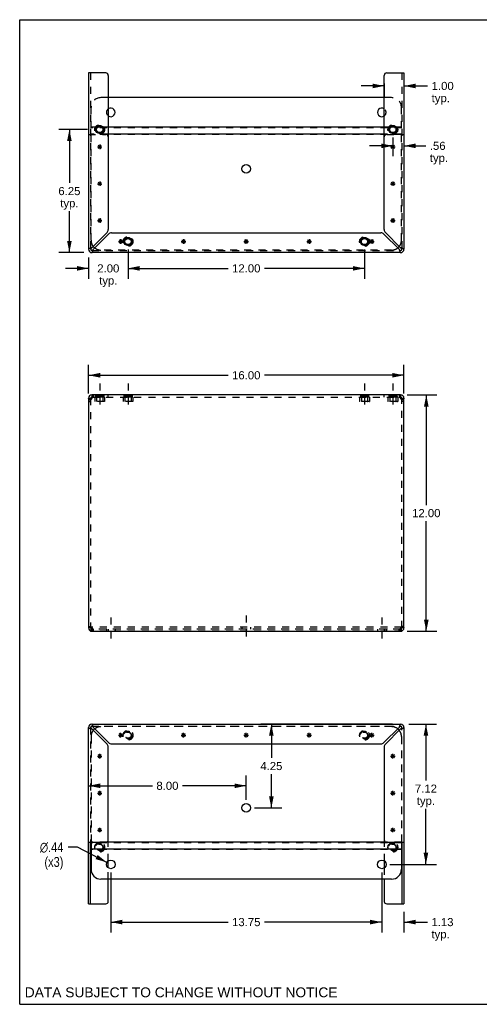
# Model space of a CAD drawing. Header units: inches. Extents: x 0 to 64.7, y 0 to 50.
# Tile 1 of 3: x 0 to 23.3, y 0 to 50. Entities that reach past the tile are written whole.
import ezdxf

# ---------------------------------------------------------------- set-up
doc = ezdxf.new("R2010")
doc.units = ezdxf.units.IN
doc.header["$LTSCALE"] = 3.558824
doc.header["$MEASUREMENT"] = 0
doc.linetypes.add('DASHED', pattern=[0.2, 0.1, -0.1])
doc.linetypes.add('HIDDEN', pattern=[0.2, 0.1, -0.1])
doc.layers.get('0').update_dxf_attribs({"linetype": 'CONTINUOUS'})
for name, color, linetype in [('02___PRT_ALL_AXES', 7, 'CONTINUOUS'), ('DEFAULT_2', 8, 'HIDDEN'), ('DIMENSIONS', 7, 'CONTINUOUS')]:
    doc.layers.add(name, color=color, linetype=linetype)
doc.styles.get("Standard").update_dxf_attribs({"font": 'arial.ttf'})
doc.styles.add('TEXTSTYLE_1', font='gdt', dxfattribs={"width": 0.8})
doc.dimstyles.new('DIMSTYLE_1', dxfattribs={"dimtxt": 0.411765, "dimasz": 0.588235, "dimexe": 0.09, "dimexo": 0.07, "dimgap": 0.035, "dimtad": 0, "dimtih": 1, "dimtoh": 1, "dimzin": 4, "dimdsep": 46, "dimtxsty": 'Standard', "dimblk": '_FILLED', "dimblk1": '_FILLED', "dimblk2": '_FILLED', "dimcen": 0.09, "dimazin": 1, "dimtfac": 1, "dimtofl": 0, "dimtmove": 0, "dimatfit": 3, "dimldrblk": '_FILLED', "dimfxl": 1, "dimtolj": 1, "dimtzin": 4, "dimarcsym": 0})
doc.dimstyles.new('DIMSTYLE_2', dxfattribs={"dimtxt": 0.5, "dimasz": 0.588235, "dimexe": 0.09, "dimexo": 0.07, "dimgap": 0.09, "dimtad": 0, "dimtih": 1, "dimtoh": 1, "dimzin": 4, "dimdsep": 46, "dimtxsty": 'Standard', "dimblk": '_FILLED', "dimblk1": '_FILLED', "dimblk2": '_FILLED', "dimcen": 0.09, "dimazin": 1, "dimtfac": 1, "dimtofl": 0, "dimtmove": 0, "dimatfit": 1, "dimldrblk": '_FILLED', "dimfxl": 1, "dimtolj": 1, "dimtzin": 4, "dimarcsym": 0})

# ---------------------------------------------------------------- blocks, each defined once
blk = doc.blocks.new('_FILLED')
at = {"color": 0, "linetype": 'ByBlock'}
blk.add_solid([(0, 0), (-1, 0.2), (-1, -0.2)], dxfattribs=at)
blk = doc.blocks.new('*D1')
at = {"layer": 'DIMENSIONS', "color": 2, "linetype": 'Continuous'}
for p, q in [((3.495, 31.014), (3.495, 32.473)), ((19.495, 31.014), (19.495, 32.473)), ((3.495, 31.944), (10.57, 31.944)), ((19.495, 31.944), (12.42, 31.944))]:
    blk.add_line(p, q, dxfattribs=at)
at = {"layer": 'DIMENSIONS', "color": 2, "linetype": 'Continuous', "xscale": 0.5882352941, "yscale": 0.5882352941, "zscale": 0.5882352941, "rotation": 180}
blk.add_blockref('_FILLED', (3.495, 31.944), dxfattribs=at)
at = {"layer": 'DIMENSIONS', "color": 2, "linetype": 'Continuous', "xscale": 0.5882352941, "yscale": 0.5882352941, "zscale": 0.5882352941}
blk.add_blockref('_FILLED', (19.495, 31.944), dxfattribs=at)
at = {"layer": 'DIMENSIONS', "color": 2, "linetype": 'Continuous', "insert": (11.495, 32.15), "char_height": 0.4118, "width": 1.43888, "attachment_point": 2, "line_spacing_factor": 0.9}
blk.add_mtext('16.00', dxfattribs=at)
blk = doc.blocks.new('*D2')
at = {"layer": 'DIMENSIONS', "color": 2, "linetype": 'Continuous'}
for p, q in [((19.664, 30.943), (21.159, 30.943)), ((20.63, 30.943), (20.63, 25.355)), ((20.63, 18.943), (20.63, 24.531)), ((19.664, 18.943), (21.159, 18.943))]:
    blk.add_line(p, q, dxfattribs=at)
at = {"layer": 'DIMENSIONS', "color": 2, "linetype": 'Continuous', "xscale": 0.5882352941, "yscale": 0.5882352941, "zscale": 0.5882352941}
for p, rotation in [((20.63, 30.943), 90), ((20.63, 18.943), 270)]:
    blk.add_blockref('_FILLED', p, dxfattribs=dict(at, rotation=rotation))
at = {"layer": 'DIMENSIONS', "color": 2, "linetype": 'Continuous', "insert": (20.63, 25.149), "char_height": 0.4118, "width": 1.43888, "attachment_point": 2, "line_spacing_factor": 0.9}
blk.add_mtext('12.00', dxfattribs=at)
blk = doc.blocks.new('*D5')
at = {"layer": 'DIMENSIONS', "color": 2, "linetype": 'Continuous'}
for p, q in [((18.917, 14.226), (12.24, 14.226)), ((12.769, 14.226), (12.769, 12.512)), ((12.769, 9.974), (12.769, 11.688)), ((11.907, 9.974), (13.299, 9.974))]:
    blk.add_line(p, q, dxfattribs=at)
at = {"layer": 'DIMENSIONS', "color": 2, "linetype": 'Continuous', "xscale": 0.5882352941, "yscale": 0.5882352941, "zscale": 0.5882352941}
for p, rotation in [((12.769, 14.226), 90), ((12.769, 9.974), 270)]:
    blk.add_blockref('_FILLED', p, dxfattribs=dict(at, rotation=rotation))
at = {"layer": 'DIMENSIONS', "color": 2, "linetype": 'Continuous', "insert": (12.769, 12.306), "char_height": 0.4118, "width": 1.11896, "attachment_point": 2, "line_spacing_factor": 0.9}
blk.add_mtext('4.25', dxfattribs=at)
blk = doc.blocks.new('*D6')
at = {"layer": 'DIMENSIONS', "color": 2, "linetype": 'Continuous'}
for p, q in [((3.495, 8.637), (3.495, 11.626)), ((11.495, 10.386), (11.495, 11.626)), ((3.495, 11.097), (6.73, 11.097)), ((11.495, 11.097), (8.26, 11.097))]:
    blk.add_line(p, q, dxfattribs=at)
at = {"layer": 'DIMENSIONS', "color": 2, "linetype": 'Continuous', "xscale": 0.5882352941, "yscale": 0.5882352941, "zscale": 0.5882352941, "rotation": 180}
blk.add_blockref('_FILLED', (3.495, 11.097), dxfattribs=at)
at = {"layer": 'DIMENSIONS', "color": 2, "linetype": 'Continuous', "xscale": 0.5882352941, "yscale": 0.5882352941, "zscale": 0.5882352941}
blk.add_blockref('_FILLED', (11.495, 11.097), dxfattribs=at)
at = {"layer": 'DIMENSIONS', "color": 2, "linetype": 'Continuous', "insert": (7.495, 11.303), "char_height": 0.4118, "width": 1.11896, "attachment_point": 2, "line_spacing_factor": 0.9}
blk.add_mtext('8.00', dxfattribs=at)
blk = doc.blocks.new('*D7')
at = {"layer": 'DIMENSIONS', "color": 2, "linetype": 'Continuous'}
for p, q in [((18.37, 6.695), (18.37, 3.646)), ((19.495, 4.691), (19.495, 3.646)), ((18.37, 4.175), (17.194, 4.175)), ((19.495, 4.175), (20.686, 4.175))]:
    blk.add_line(p, q, dxfattribs=at)
at = {"layer": 'DIMENSIONS', "color": 2, "linetype": 'Continuous', "xscale": 0.5882352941, "yscale": 0.5882352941, "zscale": 0.5882352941}
blk.add_blockref('_FILLED', (18.37, 4.175), dxfattribs=at)
at = {"layer": 'DIMENSIONS', "color": 2, "linetype": 'Continuous', "xscale": 0.5882352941, "yscale": 0.5882352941, "zscale": 0.5882352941, "rotation": 180}
blk.add_blockref('_FILLED', (19.495, 4.175), dxfattribs=at)
at = {"layer": 'DIMENSIONS', "color": 2, "linetype": 'Continuous', "insert": (20.892, 4.381), "char_height": 0.4118, "width": 1.11896, "attachment_point": 1, "line_spacing_factor": 0.9}
blk.add_mtext('1.13\\Ptyp.', dxfattribs=at)
blk = doc.blocks.new('*D8')
at = {"layer": 'DIMENSIONS', "color": 2, "linetype": 'Continuous'}
for p, q in [((4.62, 6.695), (4.62, 3.646)), ((18.37, 6.695), (18.37, 3.646)), ((4.62, 4.175), (10.57, 4.175)), ((18.37, 4.175), (12.42, 4.175))]:
    blk.add_line(p, q, dxfattribs=at)
at = {"layer": 'DIMENSIONS', "color": 2, "linetype": 'Continuous', "xscale": 0.5882352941, "yscale": 0.5882352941, "zscale": 0.5882352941, "rotation": 180}
blk.add_blockref('_FILLED', (4.62, 4.175), dxfattribs=at)
at = {"layer": 'DIMENSIONS', "color": 2, "linetype": 'Continuous', "xscale": 0.5882352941, "yscale": 0.5882352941, "zscale": 0.5882352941}
blk.add_blockref('_FILLED', (18.37, 4.175), dxfattribs=at)
at = {"layer": 'DIMENSIONS', "color": 2, "linetype": 'Continuous', "insert": (11.495, 4.381), "char_height": 0.4118, "width": 1.43888, "attachment_point": 2, "line_spacing_factor": 0.9}
blk.add_mtext('13.75', dxfattribs=at)
blk = doc.blocks.new('*D9')
at = {"layer": 'DIMENSIONS', "color": 2, "linetype": 'Continuous'}
for p, q in [((19.74, 14.226), (21.141, 14.226)), ((20.611, 14.226), (20.611, 11.364)), ((20.611, 7.107), (20.611, 9.923)), ((18.782, 7.107), (21.141, 7.107))]:
    blk.add_line(p, q, dxfattribs=at)
at = {"layer": 'DIMENSIONS', "color": 2, "linetype": 'Continuous', "xscale": 0.5882352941, "yscale": 0.5882352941, "zscale": 0.5882352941}
for p, rotation in [((20.611, 14.226), 90), ((20.611, 7.107), 270)]:
    blk.add_blockref('_FILLED', p, dxfattribs=dict(at, rotation=rotation))
at = {"layer": 'DIMENSIONS', "color": 2, "linetype": 'Continuous', "insert": (20.611, 11.158), "char_height": 0.4118, "width": 1.11896, "attachment_point": 2, "line_spacing_factor": 0.9}
blk.add_mtext('7.12\\Ptyp.', dxfattribs=at)
blk = doc.blocks.new('*D10')
at = {"layer": 'DIMENSIONS', "color": 2, "linetype": 'Continuous'}
for p, q in [((2.93, 7.98), (2.467, 7.98)), ((4.426, 7.207), (2.93, 7.98))]:
    blk.add_line(p, q, dxfattribs=at)
at = {"layer": 'DIMENSIONS', "color": 2, "linetype": 'Continuous', "xscale": 0.5882352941, "yscale": 0.5882352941, "zscale": 0.5882352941, "rotation": 332.6934381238}
blk.add_blockref('_FILLED', (4.426, 7.207), dxfattribs=at)
at = {"layer": 'DIMENSIONS', "color": 2, "linetype": 'Continuous', "insert": (2.217, 8.23), "char_height": 0.5, "width": 1.63693, "attachment_point": 3, "line_spacing_factor": 0.9, "style": 'TEXTSTYLE_1'}
blk.add_mtext('{\\fgdt;n}\\fArial;.44\\P(x3)', dxfattribs=at)
blk = doc.blocks.new('*D11')
at = {"layer": 'DIMENSIONS', "color": 2, "linetype": 'Continuous'}
for p, q in [((3.439, 44.423), (1.992, 44.423)), ((2.521, 44.423), (2.521, 41.71)), ((2.521, 38.173), (2.521, 40.269)), ((3.25, 38.173), (1.992, 38.173))]:
    blk.add_line(p, q, dxfattribs=at)
at = {"layer": 'DIMENSIONS', "color": 2, "linetype": 'Continuous', "xscale": 0.5882352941, "yscale": 0.5882352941, "zscale": 0.5882352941}
for p, rotation in [((2.521, 44.423), 90), ((2.521, 38.173), 270)]:
    blk.add_blockref('_FILLED', p, dxfattribs=dict(at, rotation=rotation))
at = {"layer": 'DIMENSIONS', "color": 2, "linetype": 'Continuous', "insert": (2.521, 41.504), "char_height": 0.4118, "width": 1.11896, "attachment_point": 2, "line_spacing_factor": 0.9}
blk.add_mtext('6.25\\Ptyp.', dxfattribs=at)
blk = doc.blocks.new('*D12')
at = {"layer": 'DIMENSIONS', "color": 2, "linetype": 'Continuous'}
for p, q in [((5.495, 38.324), (5.495, 36.843)), ((3.495, 37.928), (3.495, 36.843)), ((3.495, 37.372), (2.319, 37.372)), ((5.495, 37.372), (6.672, 37.372))]:
    blk.add_line(p, q, dxfattribs=at)
at = {"layer": 'DIMENSIONS', "color": 2, "linetype": 'Continuous', "xscale": 0.5882352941, "yscale": 0.5882352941, "zscale": 0.5882352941}
blk.add_blockref('_FILLED', (3.495, 37.372), dxfattribs=at)
at = {"layer": 'DIMENSIONS', "color": 2, "linetype": 'Continuous', "xscale": 0.5882352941, "yscale": 0.5882352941, "zscale": 0.5882352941, "rotation": 180}
blk.add_blockref('_FILLED', (5.495, 37.372), dxfattribs=at)
at = {"layer": 'DIMENSIONS', "color": 2, "linetype": 'Continuous', "insert": (4.495, 37.578), "char_height": 0.4118, "width": 1.11896, "attachment_point": 2, "line_spacing_factor": 0.9}
blk.add_mtext('2.00\\Ptyp.', dxfattribs=at)
blk = doc.blocks.new('*D13')
at = {"layer": 'DIMENSIONS', "color": 2, "linetype": 'Continuous'}
for p, q in [((5.495, 38.324), (5.495, 36.843)), ((17.495, 38.324), (17.495, 36.843)), ((5.495, 37.372), (10.57, 37.372)), ((17.495, 37.372), (12.42, 37.372))]:
    blk.add_line(p, q, dxfattribs=at)
at = {"layer": 'DIMENSIONS', "color": 2, "linetype": 'Continuous', "xscale": 0.5882352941, "yscale": 0.5882352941, "zscale": 0.5882352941, "rotation": 180}
blk.add_blockref('_FILLED', (5.495, 37.372), dxfattribs=at)
at = {"layer": 'DIMENSIONS', "color": 2, "linetype": 'Continuous', "xscale": 0.5882352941, "yscale": 0.5882352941, "zscale": 0.5882352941}
blk.add_blockref('_FILLED', (17.495, 37.372), dxfattribs=at)
at = {"layer": 'DIMENSIONS', "color": 2, "linetype": 'Continuous', "insert": (11.495, 37.578), "char_height": 0.4118, "width": 1.43888, "attachment_point": 2, "line_spacing_factor": 0.9}
blk.add_mtext('12.00', dxfattribs=at)
blk = doc.blocks.new('*D14')
at = {"layer": 'DIMENSIONS', "color": 2, "linetype": 'Continuous'}
for p, q in [((19.495, 46.885), (19.495, 43.064)), ((18.933, 44.012), (18.933, 43.064)), ((18.933, 43.594), (17.756, 43.594)), ((19.495, 43.594), (20.605, 43.594))]:
    blk.add_line(p, q, dxfattribs=at)
at = {"layer": 'DIMENSIONS', "color": 2, "linetype": 'Continuous', "xscale": 0.5882352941, "yscale": 0.5882352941, "zscale": 0.5882352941}
blk.add_blockref('_FILLED', (18.933, 43.594), dxfattribs=at)
at = {"layer": 'DIMENSIONS', "color": 2, "linetype": 'Continuous', "xscale": 0.5882352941, "yscale": 0.5882352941, "zscale": 0.5882352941, "rotation": 180}
blk.add_blockref('_FILLED', (19.495, 43.594), dxfattribs=at)
at = {"layer": 'DIMENSIONS', "color": 2, "linetype": 'Continuous', "insert": (20.811, 43.8), "char_height": 0.4118, "width": 0.92609, "attachment_point": 1, "line_spacing_factor": 0.9}
blk.add_mtext('.56\\Ptyp.', dxfattribs=at)
blk = doc.blocks.new('*D15')
at = {"layer": 'DIMENSIONS', "color": 2, "linetype": 'Continuous'}
for p, q in [((18.495, 46.635), (17.319, 46.635)), ((18.495, 46.76), (18.495, 46.106)), ((19.495, 46.885), (19.495, 46.106)), ((19.495, 46.635), (20.696, 46.635))]:
    blk.add_line(p, q, dxfattribs=at)
at = {"layer": 'DIMENSIONS', "color": 2, "linetype": 'Continuous', "xscale": 0.5882352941, "yscale": 0.5882352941, "zscale": 0.5882352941}
blk.add_blockref('_FILLED', (18.495, 46.635), dxfattribs=at)
at = {"layer": 'DIMENSIONS', "color": 2, "linetype": 'Continuous', "xscale": 0.5882352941, "yscale": 0.5882352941, "zscale": 0.5882352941, "rotation": 180}
blk.add_blockref('_FILLED', (19.495, 46.635), dxfattribs=at)
at = {"layer": 'DIMENSIONS', "color": 2, "linetype": 'Continuous', "insert": (20.902, 46.841), "char_height": 0.4118, "width": 1.11896, "attachment_point": 1, "line_spacing_factor": 0.9}
blk.add_mtext('1.00\\Ptyp.', dxfattribs=at)

msp = doc.modelspace()

# ---------------------------------------------------------------- linework, layer by layer
at = {"color": 7, "linetype": 'Continuous'}
for p, q in [((0, 0), (0, 50)), ((0, 50), (64.706, 50)), ((3.59, 38.34), (3.599, 38.34)), ((3.662, 38.277), (3.662, 38.269)), ((19.329, 38.269), (19.329, 38.277)), ((19.391, 38.34), (19.4, 38.34)), ((3.495, 30.777), (3.599, 30.777)), ((3.662, 30.943), (3.662, 30.839)), ((3.68, 30.839), (3.662, 30.839)), ((19.329, 30.839), (19.31, 30.839)), ((19.329, 30.943), (19.329, 30.839)), ((19.389, 30.749), (19.387, 30.739)), ((19.391, 30.777), (19.495, 30.777)), ((3.599, 19.11), (3.495, 19.11)), ((3.601, 19.137), (3.603, 19.147)), ((3.62, 19.063), (3.62, 19.136)), ((3.662, 18.943), (3.662, 19.047)), ((3.662, 19.047), (3.68, 19.047)), ((19.31, 19.047), (19.329, 19.047)), ((19.329, 18.943), (19.329, 19.047)), ((19.37, 19.063), (19.37, 19.136)), ((19.495, 19.11), (19.391, 19.11)), ((3.599, 14.059), (3.59, 14.059)), ((3.662, 14.13), (3.662, 14.122)), ((19.329, 14.122), (19.329, 14.13)), ((19.4, 14.059), (19.391, 14.059)), ((3.599, 5.102), (3.599, 8.226)), ((3.62, 8.226), (3.62, 6.857)), ((18.573, 8.235), (4.417, 8.235)), ((19.37, 8.226), (19.37, 6.857)), ((19.391, 8.226), (19.391, 5.102)), ((19.37, 7.886), (3.62, 7.886)), ((4.495, 6.928), (4.495, 7.286)), ((18.495, 7.286), (18.495, 6.928)), ((18.87, 6.357), (4.12, 6.357)), ((4.495, 5.227), (4.495, 6.357)), ((18.495, 6.357), (18.495, 5.227)), ((3.495, 5.102), (4.37, 5.102)), ((18.62, 5.102), (19.495, 5.102)), ((0, 0), (64.706, 0))]:
    msp.add_line(p, q, dxfattribs=at)
at = {"color": 3, "linetype": 'Continuous'}
for p, q in [((3.495, 47.297), (3.495, 38.34)), ((4.37, 47.297), (3.495, 47.297)), ((4.495, 47.172), (4.495, 39.341)), ((18.495, 39.341), (18.495, 47.172)), ((18.62, 47.297), (19.495, 47.297)), ((19.495, 47.297), (19.495, 38.34)), ((18.495, 46.042), (4.495, 46.042)), ((4.162, 44.54), (3.954, 44.54)), ((18.495, 44.54), (4.495, 44.54)), ((19.037, 44.54), (18.829, 44.54)), ((18.495, 44.191), (4.495, 44.191)), ((4.431, 39.185), (3.662, 38.416)), ((3.738, 38.34), (4.507, 39.109)), ((4.662, 39.173), (18.328, 39.173)), ((18.483, 39.109), (19.252, 38.34)), ((19.329, 38.416), (18.56, 39.185)), ((3.586, 38.393), (3.564, 38.386)), ((19.329, 38.173), (3.662, 38.173)), ((19.275, 38.264), (19.283, 38.242)), ((3.495, 30.777), (3.495, 19.11)), ((19.329, 30.943), (3.662, 30.943)), ((3.662, 30.777), (3.669, 30.803)), ((3.692, 30.874), (3.7, 30.894)), ((19.291, 30.894), (19.298, 30.874)), ((19.321, 30.803), (19.329, 30.777)), ((19.495, 19.11), (19.495, 30.777)), ((3.669, 19.084), (3.662, 19.11)), ((3.7, 18.992), (3.692, 19.012)), ((19.298, 19.012), (19.291, 18.992)), ((19.329, 19.11), (19.321, 19.084)), ((3.662, 18.943), (19.329, 18.943)), ((3.495, 5.102), (3.495, 14.059)), ((3.662, 14.226), (19.329, 14.226)), ((3.715, 14.135), (3.707, 14.157)), ((4.507, 13.29), (3.738, 14.059)), ((19.252, 14.059), (18.483, 13.29)), ((19.404, 14.006), (19.427, 14.013)), ((19.495, 14.059), (19.495, 5.102)), ((3.662, 13.983), (4.431, 13.214)), ((18.56, 13.214), (19.329, 13.983)), ((4.495, 8.351), (4.495, 13.058)), ((4.662, 13.226), (18.328, 13.226)), ((18.495, 13.058), (18.495, 8.351)), ((3.495, 8.226), (4.37, 8.226)), ((18.62, 8.226), (19.495, 8.226))]:
    msp.add_line(p, q, dxfattribs=at)
at = {"color": 2, "linetype": 'DASHED'}
for p, q in [((4.058, 31.531), (4.058, 30.251)), ((5.495, 31.531), (5.495, 30.251)), ((17.495, 31.531), (17.495, 30.251)), ((18.933, 31.531), (18.933, 30.251)), ((4.62, 19.638), (4.62, 18.358)), ((11.495, 19.739), (11.495, 18.459)), ((18.37, 19.638), (18.37, 18.358))]:
    msp.add_line(p, q, dxfattribs=at)
at = {"color": 40, "linetype": 'Continuous'}
for p, q in [((5.005, 13.663), (5.235, 13.663)), ((5.039, 13.582), (5.201, 13.744)), ((5.201, 13.582), (5.039, 13.744)), ((5.12, 13.548), (5.12, 13.778)), ((8.193, 13.663), (8.423, 13.663)), ((8.226, 13.582), (8.389, 13.744)), ((8.389, 13.582), (8.226, 13.744)), ((8.308, 13.548), (8.308, 13.778)), ((11.38, 13.663), (11.61, 13.663)), ((11.414, 13.582), (11.576, 13.744)), ((11.576, 13.582), (11.414, 13.744)), ((11.495, 13.548), (11.495, 13.778)), ((14.568, 13.663), (14.798, 13.663)), ((14.601, 13.582), (14.764, 13.744)), ((14.764, 13.582), (14.601, 13.744)), ((14.683, 13.548), (14.683, 13.778)), ((17.755, 13.663), (17.985, 13.663)), ((17.789, 13.582), (17.951, 13.744)), ((17.789, 13.744), (17.951, 13.582)), ((17.87, 13.548), (17.87, 13.778)), ((3.943, 12.601), (4.173, 12.601)), ((3.976, 12.519), (4.139, 12.682)), ((4.139, 12.519), (3.976, 12.682)), ((4.058, 12.486), (4.058, 12.716)), ((18.818, 12.601), (19.048, 12.601)), ((18.851, 12.519), (19.014, 12.682)), ((18.851, 12.682), (19.014, 12.519)), ((18.933, 12.486), (18.933, 12.716)), ((3.943, 10.726), (4.173, 10.726)), ((3.976, 10.644), (4.139, 10.807)), ((4.139, 10.644), (3.976, 10.807)), ((4.058, 10.611), (4.058, 10.841)), ((18.818, 10.726), (19.048, 10.726)), ((18.851, 10.644), (19.014, 10.807)), ((18.851, 10.807), (19.014, 10.644)), ((18.933, 10.611), (18.933, 10.841)), ((3.943, 8.851), (4.173, 8.851)), ((4.139, 8.769), (3.976, 8.932)), ((3.976, 8.769), (4.139, 8.932)), ((4.058, 8.736), (4.058, 8.966)), ((18.818, 8.851), (19.048, 8.851)), ((18.851, 8.932), (19.014, 8.769)), ((18.851, 8.769), (19.014, 8.932)), ((18.933, 8.736), (18.933, 8.966))]:
    msp.add_line(p, q, dxfattribs=at)
at = {"color": 3, "linetype": 'Continuous'}
for points in [[(3.564, 38.386), (3.544, 38.378), (3.527, 38.37), (3.513, 38.363), (3.503, 38.355), (3.497, 38.348), (3.495, 38.34)], [(3.662, 38.416), (3.636, 38.409), (3.61, 38.401), (3.586, 38.393)], [(3.662, 38.173), (3.669, 38.176), (3.677, 38.182), (3.684, 38.192), (3.692, 38.205), (3.7, 38.222), (3.707, 38.242)], [(3.707, 38.242), (3.715, 38.264), (3.723, 38.289), (3.73, 38.314), (3.738, 38.34)], [(19.252, 38.34), (19.26, 38.314), (19.268, 38.289), (19.275, 38.264)], [(19.283, 38.242), (19.291, 38.222), (19.298, 38.205), (19.306, 38.192), (19.313, 38.182), (19.321, 38.176), (19.329, 38.173)], [(19.427, 38.386), (19.404, 38.393), (19.38, 38.401), (19.355, 38.409), (19.329, 38.416)], [(19.495, 38.34), (19.493, 38.348), (19.487, 38.355), (19.477, 38.363), (19.463, 38.37), (19.446, 38.378), (19.427, 38.386)], [(3.544, 30.694), (3.53, 30.708), (3.517, 30.722), (3.508, 30.735), (3.501, 30.749), (3.497, 30.763), (3.495, 30.777)], [(3.662, 30.777), (3.64, 30.763), (3.619, 30.749), (3.598, 30.735), (3.578, 30.722), (3.56, 30.708), (3.544, 30.694)], [(3.669, 30.803), (3.677, 30.828), (3.684, 30.852), (3.692, 30.874)], [(3.7, 30.894), (3.707, 30.911), (3.715, 30.925), (3.723, 30.935), (3.73, 30.941), (3.738, 30.943)], [(19.252, 30.943), (19.26, 30.941), (19.268, 30.935), (19.275, 30.925), (19.283, 30.911), (19.291, 30.894)], [(19.298, 30.874), (19.306, 30.852), (19.313, 30.828), (19.321, 30.803)], [(19.446, 30.694), (19.43, 30.708), (19.412, 30.722), (19.392, 30.735), (19.372, 30.749), (19.35, 30.763), (19.329, 30.777)], [(19.495, 30.777), (19.494, 30.763), (19.489, 30.749), (19.482, 30.735), (19.473, 30.722), (19.461, 30.708), (19.446, 30.694)], [(3.495, 19.11), (3.497, 19.123), (3.501, 19.137), (3.508, 19.151), (3.517, 19.164), (3.53, 19.178), (3.544, 19.192)], [(3.544, 19.192), (3.56, 19.178), (3.578, 19.164), (3.598, 19.151), (3.619, 19.137), (3.64, 19.123), (3.662, 19.11)], [(3.692, 19.012), (3.684, 19.034), (3.677, 19.058), (3.669, 19.084)], [(19.321, 19.084), (19.313, 19.058), (19.306, 19.034), (19.298, 19.012)], [(19.329, 19.11), (19.35, 19.123), (19.372, 19.137), (19.392, 19.151), (19.412, 19.164), (19.43, 19.178), (19.446, 19.192)], [(19.446, 19.192), (19.461, 19.178), (19.473, 19.164), (19.482, 19.151), (19.489, 19.137), (19.494, 19.123), (19.495, 19.11)], [(3.738, 18.943), (3.73, 18.945), (3.723, 18.951), (3.715, 18.961), (3.707, 18.975), (3.7, 18.992)], [(19.291, 18.992), (19.283, 18.975), (19.275, 18.961), (19.268, 18.951), (19.26, 18.945), (19.252, 18.943)], [(3.495, 14.059), (3.497, 14.051), (3.503, 14.044), (3.513, 14.036), (3.527, 14.029), (3.544, 14.021), (3.564, 14.013)], [(3.564, 14.013), (3.586, 14.006), (3.61, 13.998), (3.636, 13.99), (3.662, 13.983)], [(3.707, 14.157), (3.7, 14.177), (3.692, 14.194), (3.684, 14.207), (3.677, 14.217), (3.669, 14.223), (3.662, 14.226)], [(3.738, 14.059), (3.73, 14.085), (3.723, 14.11), (3.715, 14.135)], [(19.283, 14.157), (19.275, 14.135), (19.268, 14.11), (19.26, 14.085), (19.252, 14.059)], [(19.329, 14.226), (19.321, 14.223), (19.313, 14.217), (19.306, 14.207), (19.298, 14.194), (19.291, 14.177), (19.283, 14.157)], [(19.329, 13.983), (19.355, 13.99), (19.38, 13.998), (19.404, 14.006)], [(19.427, 14.013), (19.446, 14.021), (19.463, 14.029), (19.477, 14.036), (19.487, 14.044), (19.493, 14.051), (19.495, 14.059)]]:
    msp.add_lwpolyline(points, dxfattribs=at)
at = {"color": 7, "linetype": 'Continuous'}
for points in [[(3.662, 38.416), (3.652, 38.409), (3.642, 38.401), (3.633, 38.393), (3.625, 38.386), (3.617, 38.378), (3.611, 38.37), (3.606, 38.363), (3.602, 38.355), (3.6, 38.348), (3.599, 38.34)], [(3.662, 38.277), (3.669, 38.278), (3.677, 38.281), (3.684, 38.284), (3.692, 38.289)], [(3.692, 38.289), (3.7, 38.296), (3.707, 38.303), (3.715, 38.312), (3.723, 38.321), (3.73, 38.33), (3.738, 38.34)], [(19.252, 38.34), (19.26, 38.33), (19.268, 38.321), (19.275, 38.312), (19.283, 38.303), (19.291, 38.296), (19.298, 38.289), (19.306, 38.284), (19.313, 38.281), (19.321, 38.278), (19.329, 38.277)], [(19.379, 38.37), (19.373, 38.378), (19.365, 38.386), (19.357, 38.393), (19.348, 38.401), (19.338, 38.409), (19.329, 38.416)], [(19.391, 38.34), (19.39, 38.348), (19.388, 38.355), (19.384, 38.363), (19.379, 38.37)], [(3.603, 30.739), (3.601, 30.749), (3.6, 30.763), (3.599, 30.777)], [(19.391, 30.777), (19.391, 30.763), (19.389, 30.749)], [(3.599, 19.11), (3.6, 19.123), (3.601, 19.137)], [(19.387, 19.147), (19.389, 19.137), (19.391, 19.123), (19.391, 19.11)], [(3.599, 14.059), (3.6, 14.051), (3.602, 14.044), (3.606, 14.036), (3.611, 14.029)], [(3.611, 14.029), (3.617, 14.021), (3.625, 14.013), (3.633, 14.006), (3.642, 13.998), (3.652, 13.99), (3.662, 13.983)], [(3.738, 14.059), (3.73, 14.069), (3.723, 14.078), (3.715, 14.087), (3.707, 14.096), (3.7, 14.103), (3.692, 14.11), (3.684, 14.115), (3.677, 14.118), (3.669, 14.121), (3.662, 14.122)], [(19.298, 14.11), (19.291, 14.103), (19.283, 14.096), (19.275, 14.087), (19.268, 14.078), (19.26, 14.069), (19.252, 14.059)], [(19.329, 14.122), (19.321, 14.121), (19.313, 14.118), (19.306, 14.115), (19.298, 14.11)], [(19.329, 13.983), (19.338, 13.99), (19.348, 13.998), (19.357, 14.006), (19.365, 14.013), (19.373, 14.021), (19.379, 14.029), (19.384, 14.036), (19.388, 14.044), (19.39, 14.051), (19.391, 14.059)]]:
    msp.add_lwpolyline(points, dxfattribs=at)
at = {"color": 3, "linetype": 'Continuous'}
for centre, radius in [((4.058, 44.423), 0.206), ((18.933, 44.423), 0.206), ((11.495, 42.425), 0.219), ((5.495, 38.736), 0.206), ((17.495, 38.736), 0.206)]:
    msp.add_circle(centre, radius, dxfattribs=at)
at = {"color": 7, "linetype": 'Continuous'}
for centre, radius in [((4.058, 44.423), 0.166), ((4.058, 44.423), 0.156), ((18.933, 44.423), 0.166), ((18.933, 44.423), 0.156), ((5.495, 38.736), 0.166), ((5.495, 38.736), 0.156), ((17.495, 38.736), 0.166), ((17.495, 38.736), 0.156), ((11.495, 9.974), 0.219), ((4.62, 7.107), 0.219), ((18.37, 7.107), 0.219)]:
    msp.add_circle(centre, radius, dxfattribs=at)
at = {"color": 3, "linetype": 'Continuous'}
for centre, radius, start, end in [((4.37, 47.172), 0.125, 0, 90), ((18.62, 47.172), 0.125, 90, 180), ((4.62, 45.292), 0.219, 235.0785, 124.9215), ((18.37, 45.292), 0.219, 55.0785, 304.9215), ((4.275, 39.341), 0.22, 315, 360), ((4.662, 38.953), 0.22, 90, 135), ((18.328, 38.953), 0.22, 45, 90), ((18.715, 39.341), 0.22, 180, 225), ((3.662, 38.34), 0.167, 180, 270), ((4.12, 38.8), 0.5, 218.9378, 231.304), ((18.87, 38.8), 0.5, 308.696, 321.0622), ((19.329, 38.34), 0.167, 270, 360), ((3.662, 30.777), 0.167, 90, 180), ((19.329, 30.777), 0.167, 0, 90), ((3.662, 19.11), 0.167, 180, 270), ((19.329, 19.11), 0.167, 270, 360), ((3.662, 14.059), 0.167, 90, 180), ((19.329, 14.059), 0.167, 0, 90), ((4.275, 13.058), 0.22, 0, 45), ((4.662, 13.446), 0.22, 225, 270), ((18.328, 13.446), 0.22, 270, 315), ((18.715, 13.058), 0.22, 135, 180), ((4.37, 8.351), 0.125, 270, 360), ((18.62, 8.351), 0.125, 180, 270)]:
    msp.add_arc(centre, radius, start, end, dxfattribs=at)
at = {"color": 7, "linetype": 'Continuous'}
for centre, radius, start, end in [((3.662, 38.34), 0.0625, 180, 270), ((19.329, 38.34), 0.0625, 270, 360), ((3.662, 30.777), 0.0625, 90, 180), ((19.329, 30.777), 0.0625, 0, 90), ((3.662, 19.11), 0.0625, 180, 270), ((19.329, 19.11), 0.0625, 270, 360), ((3.662, 14.059), 0.0625, 90, 180), ((19.329, 14.059), 0.0625, 0, 90), ((4.12, 13.599), 0.5, 128.696, 141.0622), ((18.87, 13.599), 0.5, 38.9378, 51.304), ((4.12, 6.857), 0.5, 180, 270), ((18.87, 6.857), 0.5, 270, 360), ((4.37, 5.227), 0.125, 270, 360), ((18.62, 5.227), 0.125, 180, 270)]:
    msp.add_arc(centre, radius, start, end, dxfattribs=at)
at = {"layer": '02___PRT_ALL_AXES', "color": 8, "linetype": 'HIDDEN'}
for p, q in [((3.808, 30.839), (3.808, 30.619)), ((4.308, 30.839), (3.808, 30.839)), ((3.852, 30.893), (3.852, 30.839)), ((4.264, 30.893), (3.852, 30.893)), ((4.264, 30.893), (4.264, 30.839)), ((4.308, 30.839), (4.308, 30.619)), ((5.245, 30.839), (5.245, 30.619)), ((5.745, 30.839), (5.245, 30.839)), ((5.289, 30.893), (5.289, 30.839)), ((5.701, 30.893), (5.289, 30.893)), ((5.701, 30.893), (5.701, 30.839)), ((5.745, 30.839), (5.745, 30.619)), ((17.245, 30.839), (17.245, 30.619)), ((17.745, 30.839), (17.245, 30.839)), ((17.289, 30.893), (17.289, 30.839)), ((17.701, 30.893), (17.289, 30.893)), ((17.701, 30.893), (17.701, 30.839)), ((17.745, 30.839), (17.745, 30.619)), ((19.183, 30.839), (18.683, 30.839)), ((18.683, 30.839), (18.683, 30.619)), ((19.139, 30.893), (18.727, 30.893)), ((18.727, 30.893), (18.727, 30.839)), ((19.139, 30.893), (19.139, 30.839)), ((19.183, 30.839), (19.183, 30.619))]:
    msp.add_line(p, q, dxfattribs=at)
for centre, radius in [((4.058, 44.423), 0.25), ((4.058, 44.423), 0.206), ((18.933, 44.423), 0.25), ((18.933, 44.423), 0.206), ((5.495, 38.736), 0.25), ((5.495, 38.736), 0.206), ((17.495, 38.736), 0.25), ((17.495, 38.736), 0.206), ((5.495, 13.663), 0.206), ((17.495, 13.663), 0.206), ((4.058, 7.976), 0.206), ((18.933, 7.976), 0.206)]:
    msp.add_circle(centre, radius, dxfattribs=at)
at = {"layer": 'DEFAULT_2', "color": 8, "linetype": 'HIDDEN'}
for p, q in [((3.599, 47.297), (3.599, 38.34)), ((19.391, 47.297), (19.391, 38.34)), ((4.495, 46.042), (4.12, 46.042)), ((18.87, 46.042), (18.495, 46.042)), ((3.62, 38.8), (3.62, 45.542)), ((19.37, 38.8), (19.37, 45.542)), ((3.954, 44.54), (3.62, 44.54)), ((19.37, 44.513), (3.62, 44.513)), ((4.495, 44.54), (4.162, 44.54)), ((18.829, 44.54), (18.495, 44.54)), ((19.37, 44.54), (19.037, 44.54)), ((3.495, 44.173), (4.37, 44.173)), ((4.495, 44.191), (3.62, 44.191)), ((19.37, 44.164), (3.62, 44.164)), ((19.37, 44.191), (18.495, 44.191)), ((18.62, 44.173), (19.495, 44.173)), ((3.943, 43.548), (4.173, 43.548)), ((3.976, 43.467), (4.139, 43.63)), ((4.139, 43.467), (3.976, 43.63)), ((4.058, 43.663), (4.058, 43.433)), ((18.818, 43.548), (19.048, 43.548)), ((18.851, 43.467), (19.014, 43.63)), ((19.014, 43.467), (18.851, 43.63)), ((18.933, 43.663), (18.933, 43.433)), ((3.943, 41.673), (4.173, 41.673)), ((4.139, 41.592), (3.976, 41.755)), ((3.976, 41.592), (4.139, 41.755)), ((4.058, 41.788), (4.058, 41.558)), ((18.818, 41.673), (19.048, 41.673)), ((19.014, 41.592), (18.851, 41.755)), ((18.851, 41.592), (19.014, 41.755)), ((18.933, 41.788), (18.933, 41.558)), ((3.943, 39.798), (4.173, 39.798)), ((4.139, 39.717), (3.976, 39.88)), ((3.976, 39.717), (4.139, 39.88)), ((4.058, 39.913), (4.058, 39.683)), ((18.818, 39.798), (19.048, 39.798)), ((19.014, 39.717), (18.851, 39.88)), ((18.851, 39.717), (19.014, 39.88)), ((18.933, 39.913), (18.933, 39.683)), ((5.005, 38.736), (5.235, 38.736)), ((5.201, 38.655), (5.039, 38.817)), ((5.039, 38.655), (5.201, 38.817)), ((5.12, 38.851), (5.12, 38.621)), ((8.193, 38.736), (8.423, 38.736)), ((8.389, 38.655), (8.226, 38.817)), ((8.226, 38.655), (8.389, 38.817)), ((8.308, 38.851), (8.308, 38.621)), ((11.38, 38.736), (11.61, 38.736)), ((11.576, 38.655), (11.414, 38.817)), ((11.414, 38.655), (11.576, 38.817)), ((11.495, 38.621), (11.495, 38.851)), ((14.568, 38.736), (14.798, 38.736)), ((14.764, 38.655), (14.601, 38.817)), ((14.601, 38.655), (14.764, 38.817)), ((14.683, 38.851), (14.683, 38.621)), ((17.755, 38.736), (17.985, 38.736)), ((17.951, 38.655), (17.789, 38.817)), ((17.789, 38.655), (17.951, 38.817)), ((17.87, 38.851), (17.87, 38.621)), ((3.662, 38.277), (19.329, 38.277)), ((18.87, 38.3), (4.12, 38.3)), ((3.495, 30.603), (3.599, 30.603)), ((3.544, 30.694), (3.617, 30.694)), ((3.599, 30.777), (3.599, 19.11)), ((3.68, 30.839), (19.31, 30.839)), ((3.738, 30.943), (3.738, 30.839)), ((3.818, 30.609), (3.808, 30.619)), ((4.308, 30.619), (3.808, 30.619)), ((4.298, 30.609), (3.818, 30.609)), ((3.851, 30.943), (3.851, 30.839)), ((3.902, 30.883), (3.892, 30.893)), ((3.892, 30.893), (4.224, 30.893)), ((3.902, 30.619), (3.892, 30.609)), ((3.902, 30.883), (3.902, 30.619)), ((4.214, 30.883), (3.902, 30.883)), ((4.214, 30.883), (4.224, 30.893)), ((4.214, 30.883), (4.214, 30.619)), ((4.214, 30.619), (4.224, 30.609)), ((4.264, 30.943), (4.264, 30.839)), ((4.298, 30.609), (4.308, 30.619)), ((4.495, 30.839), (4.495, 30.943)), ((5.255, 30.609), (5.245, 30.619)), ((5.745, 30.619), (5.245, 30.619)), ((5.735, 30.609), (5.255, 30.609)), ((5.289, 30.943), (5.289, 30.839)), ((5.339, 30.883), (5.329, 30.893)), ((5.329, 30.893), (5.661, 30.893)), ((5.339, 30.619), (5.329, 30.609)), ((5.339, 30.883), (5.339, 30.619)), ((5.651, 30.883), (5.339, 30.883)), ((5.651, 30.883), (5.661, 30.893)), ((5.651, 30.883), (5.651, 30.619)), ((5.651, 30.619), (5.661, 30.609)), ((5.702, 30.943), (5.702, 30.839)), ((5.735, 30.609), (5.745, 30.619)), ((17.745, 30.619), (17.245, 30.619)), ((17.255, 30.609), (17.245, 30.619)), ((17.735, 30.609), (17.255, 30.609)), ((17.289, 30.943), (17.289, 30.839)), ((17.329, 30.893), (17.661, 30.893)), ((17.339, 30.883), (17.329, 30.893)), ((17.339, 30.619), (17.329, 30.609)), ((17.339, 30.883), (17.339, 30.619)), ((17.651, 30.883), (17.339, 30.883)), ((17.651, 30.883), (17.661, 30.893)), ((17.651, 30.883), (17.651, 30.619)), ((17.651, 30.619), (17.661, 30.609)), ((17.702, 30.943), (17.702, 30.839)), ((17.735, 30.609), (17.745, 30.619)), ((18.495, 30.839), (18.495, 30.943)), ((19.183, 30.619), (18.683, 30.619)), ((18.693, 30.609), (18.683, 30.619)), ((19.173, 30.609), (18.693, 30.609)), ((18.726, 30.943), (18.726, 30.839)), ((18.767, 30.893), (19.099, 30.893)), ((18.777, 30.883), (18.767, 30.893)), ((18.777, 30.619), (18.767, 30.609)), ((19.089, 30.883), (18.777, 30.883)), ((18.777, 30.883), (18.777, 30.619)), ((19.089, 30.883), (19.099, 30.893)), ((19.089, 30.883), (19.089, 30.619)), ((19.089, 30.619), (19.099, 30.609)), ((19.139, 30.943), (19.139, 30.839)), ((19.173, 30.609), (19.183, 30.619)), ((19.252, 30.943), (19.252, 30.839)), ((19.446, 30.694), (19.373, 30.694)), ((19.391, 19.11), (19.391, 30.777)), ((19.495, 30.603), (19.391, 30.603)), ((3.495, 19.192), (3.617, 19.192)), ((3.62, 19.136), (3.62, 19.151)), ((19.37, 19.151), (3.62, 19.151)), ((3.62, 18.946), (3.62, 19.063)), ((19.37, 19.05), (3.62, 19.05)), ((3.662, 19.047), (3.62, 19.047)), ((19.31, 19.047), (3.68, 19.047)), ((3.738, 18.943), (3.738, 19.047)), ((4.401, 19.05), (4.401, 18.946)), ((4.495, 19.047), (4.495, 18.943)), ((4.839, 19.05), (4.839, 18.946)), ((11.276, 19.151), (11.276, 19.047)), ((11.714, 19.151), (11.714, 19.047)), ((18.151, 19.05), (18.151, 18.946)), ((18.495, 19.047), (18.495, 18.943)), ((18.589, 19.05), (18.589, 18.946)), ((19.252, 18.943), (19.252, 19.047)), ((19.37, 19.047), (19.329, 19.047)), ((19.37, 19.136), (19.37, 19.151)), ((19.37, 18.946), (19.37, 19.063)), ((19.495, 19.192), (19.373, 19.192)), ((19.37, 18.946), (3.62, 18.946)), ((3.599, 14.059), (3.599, 8.226)), ((3.662, 14.122), (19.329, 14.122)), ((18.87, 14.099), (4.12, 14.099)), ((19.391, 8.226), (19.391, 14.059)), ((3.62, 13.599), (3.62, 8.226)), ((19.37, 13.599), (19.37, 8.226)), ((4.417, 8.235), (3.62, 8.235)), ((19.37, 8.208), (3.62, 8.208)), ((4.495, 7.286), (4.495, 8.351)), ((18.495, 8.351), (18.495, 7.286)), ((19.37, 8.235), (18.573, 8.235)), ((19.37, 7.859), (3.62, 7.859)), ((4.495, 6.357), (4.495, 6.928)), ((18.495, 6.928), (18.495, 6.357))]:
    msp.add_line(p, q, dxfattribs=at)
for points in [[(3.617, 30.694), (3.612, 30.708), (3.607, 30.722), (3.604, 30.735), (3.603, 30.739)], [(3.662, 30.777), (3.653, 30.763), (3.645, 30.749), (3.638, 30.735), (3.63, 30.722), (3.624, 30.708), (3.617, 30.694)], [(3.662, 30.777), (3.669, 30.786), (3.677, 30.796), (3.684, 30.805), (3.692, 30.813), (3.7, 30.821), (3.707, 30.827), (3.715, 30.832), (3.723, 30.836), (3.73, 30.838), (3.738, 30.839)], [(19.252, 30.839), (19.26, 30.838), (19.268, 30.836), (19.275, 30.832), (19.283, 30.827), (19.291, 30.821), (19.298, 30.813), (19.306, 30.805), (19.313, 30.796), (19.321, 30.786), (19.329, 30.777)], [(19.373, 30.694), (19.367, 30.708), (19.36, 30.722), (19.353, 30.735), (19.345, 30.749), (19.337, 30.763), (19.329, 30.777)], [(19.387, 30.739), (19.386, 30.735), (19.383, 30.722), (19.378, 30.708), (19.373, 30.694)], [(3.603, 19.147), (3.604, 19.151), (3.607, 19.164), (3.612, 19.178), (3.617, 19.192)], [(3.617, 19.192), (3.624, 19.178), (3.63, 19.164), (3.638, 19.151), (3.645, 19.137), (3.653, 19.123), (3.662, 19.11)], [(3.738, 19.047), (3.73, 19.048), (3.723, 19.05), (3.715, 19.054), (3.707, 19.059), (3.7, 19.065), (3.692, 19.073), (3.684, 19.081), (3.677, 19.09), (3.669, 19.1), (3.662, 19.11)], [(19.329, 19.11), (19.321, 19.1), (19.313, 19.09), (19.306, 19.081), (19.298, 19.073), (19.291, 19.065), (19.283, 19.059), (19.275, 19.054), (19.268, 19.05), (19.26, 19.048), (19.252, 19.047)], [(19.329, 19.11), (19.337, 19.123), (19.345, 19.137), (19.353, 19.151), (19.36, 19.164), (19.367, 19.178), (19.373, 19.192)], [(19.373, 19.192), (19.378, 19.178), (19.383, 19.164), (19.386, 19.151), (19.387, 19.147)]]:
    msp.add_lwpolyline(points, dxfattribs=at)
for centre, radius in [((4.058, 44.423), 0.24), ((18.933, 44.423), 0.24), ((5.495, 38.736), 0.24), ((17.495, 38.736), 0.24), ((5.495, 13.663), 0.25), ((5.495, 13.663), 0.24), ((5.495, 13.663), 0.206), ((5.495, 13.663), 0.166), ((5.495, 13.663), 0.156), ((17.495, 13.663), 0.25), ((17.495, 13.663), 0.24), ((17.495, 13.663), 0.206), ((17.495, 13.663), 0.166), ((17.495, 13.663), 0.156), ((4.058, 7.976), 0.25), ((4.058, 7.976), 0.24), ((4.058, 7.976), 0.206), ((4.058, 7.976), 0.166), ((4.058, 7.976), 0.156), ((18.933, 7.976), 0.25), ((18.933, 7.976), 0.24), ((18.933, 7.976), 0.206), ((18.933, 7.976), 0.166), ((18.933, 7.976), 0.156)]:
    msp.add_circle(centre, radius, dxfattribs=at)
for centre, radius, start, end in [((4.12, 45.542), 0.5, 90, 180), ((18.87, 45.542), 0.5, 0, 90), ((4.62, 45.292), 0.219, 124.9215, 235.0785), ((18.37, 45.292), 0.219, 304.9215, 55.0785), ((4.37, 44.048), 0.125, 0, 90), ((18.62, 44.048), 0.125, 90, 180), ((4.12, 38.8), 0.5, 180, 218.9378), ((18.87, 38.8), 0.5, 321.0622, 360), ((4.12, 38.8), 0.5, 231.304, 270), ((18.87, 38.8), 0.5, 270, 308.696), ((4.12, 13.599), 0.5, 90, 128.696), ((18.87, 13.599), 0.5, 51.304, 90), ((4.12, 13.599), 0.5, 141.0622, 180), ((18.87, 13.599), 0.5, 0, 38.9378)]:
    msp.add_arc(centre, radius, start, end, dxfattribs=at)

# ---------------------------------------------------------------- texts
at = {"layer": 'DIMENSIONS', "color": 2, "linetype": 'Continuous', "insert": (8.19, 0.858), "char_height": 0.5, "width": 15.84015, "attachment_point": 2, "line_spacing_factor": 0.9}
msp.add_mtext('DATA SUBJECT TO CHANGE WITHOUT NOTICE', dxfattribs=at)

# ---------------------------------------------------------------- dimensions: what is measured, and where the dimension line sits
at = {"layer": 'DIMENSIONS', "color": 2, "linetype": 'Continuous'}
for base, p1, p2, picture, middle in [((19.495, 46.635), (18.495, 46.036), (19.495, 46.036), '*D15', (21.462, 46.327)), ((5.495, 37.372), (3.495, 37.998), (5.495, 38.394), '*D12', (4.495, 37.064))]:
    dim = msp.add_linear_dim(base=base, p1=p1, p2=p2, text='<>\\Ptyp.', dimstyle='DIMSTYLE_1', dxfattribs=at)
    dim.commit()
    dim.dimension.update_dxf_attribs({"geometry": picture, "text_midpoint": middle, "dimtype": 160})
for base, p1, p2, angle, picture, middle in [((18.933, 43.594), (19.495, 46.955), (18.933, 42.994), 180, '*D14', (21.274, 43.285)), ((2.521, 44.423), (3.32, 38.173), (3.509, 44.423), 90, '*D11', (2.521, 40.99)), ((20.611, 7.107), (19.67, 14.226), (18.712, 7.107), 270, '*D9', (20.611, 10.644)), ((18.3701, 4.1751), (19.4952, 3.5757), (18.3701, 6.7652), 180, '*D7', (21.4515, 3.8663))]:
    dim = msp.add_linear_dim(base=base, p1=p1, p2=p2, angle=angle, text='<>\\Ptyp.', dimstyle='DIMSTYLE_1', dxfattribs=at)
    dim.commit()
    dim.dimension.update_dxf_attribs({"geometry": picture, "text_midpoint": middle, "dimtype": 160})
for base, p1, p2, picture, middle in [((17.495, 37.372), (5.495, 38.394), (17.495, 38.394), '*D13', (11.513, 37.37)), ((11.495, 11.097), (3.495, 8.567), (11.495, 10.316), '*D6', (7.493, 11.095))]:
    dim = msp.add_linear_dim(base=base, p1=p1, p2=p2, dimstyle='DIMSTYLE_1', dxfattribs=at)
    dim.commit()
    dim.dimension.update_dxf_attribs({"geometry": picture, "text_midpoint": middle, "dimtype": 160})
for base, p1, p2, angle, picture, middle in [((3.495, 31.944), (19.495, 30.944), (3.495, 30.944), 180, '*D1', (11.513, 31.942)), ((20.63, 18.943), (19.594, 30.943), (19.594, 18.943), 270, '*D2', (20.647, 24.941)), ((12.769, 9.974), (18.987, 14.226), (11.837, 9.974), 270, '*D5', (12.76, 12.097)), ((4.62, 4.175), (18.37, 6.765), (4.62, 6.765), 180, '*D8', (11.514, 4.173))]:
    dim = msp.add_linear_dim(base=base, p1=p1, p2=p2, angle=angle, dimstyle='DIMSTYLE_1', dxfattribs=at)
    dim.commit()
    dim.dimension.update_dxf_attribs({"geometry": picture, "text_midpoint": middle, "dimtype": 160})
dim = msp.add_diameter_dim_2p(p1=(4.426, 7.207), p2=(4.815, 7.007), text='%%c<>\\P(x3)', dimstyle='DIMSTYLE_2', override={"dimpost": '<>'}, dxfattribs=at)
dim.commit()
dim.dimension.update_dxf_attribs({"geometry": '*D10', "text_midpoint": (1.398, 7.605), "dimtype": 163})

doc.saveas('drawing.dxf')
